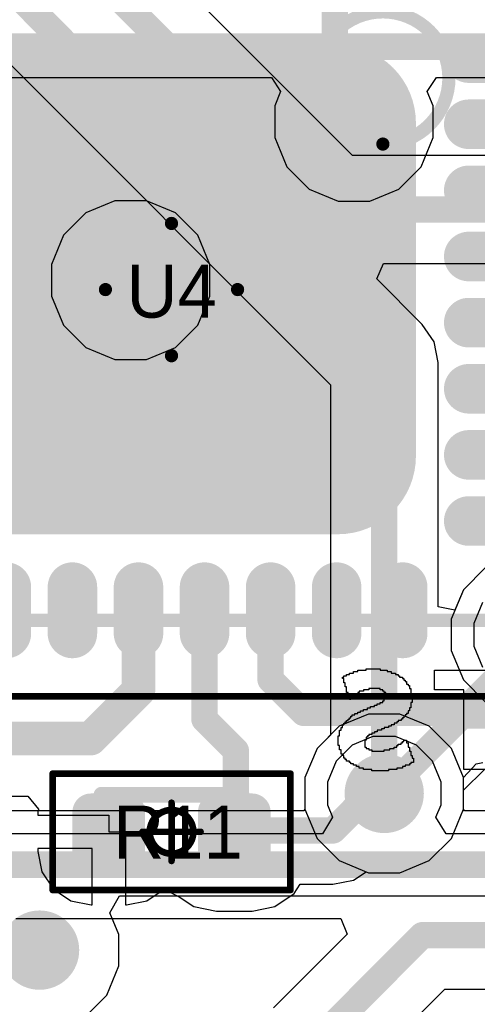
# Model space of a CAD drawing. Header units: millimetres. Extents: x -0.08 to 3.17, y -0.08 to 4.88.
# Tile 186 of 256: x 1.49 to 1.63, y 2.71 to 3.01. Entities that reach past the tile are written whole.
import ezdxf

# ---------------------------------------------------------------- set-up
doc = ezdxf.new("R2010")
doc.units = ezdxf.units.MM
doc.header["$MEASUREMENT"] = 0
for name, color, linetype in [('BottomLayer', 5, 'Continuous'), ('BottomOverlay', 54, 'Continuous'), ('Mechanical13', 56, 'Continuous'), ('Mechanical15', 56, 'Continuous'), ('Mechanical2', 216, 'Continuous'), ('MidLayer1', 16, 'Continuous'), ('MidLayer2', 76, 'Continuous'), ('MultiLayer', 9, 'Continuous'), ('TopLayer', 1, 'Continuous'), ('TopPaste', 8, 'Continuous'), ('TopSolder', 216, 'Continuous'), ('ViaHoleLayer', 16, 'Continuous')]:
    doc.layers.add(name, color=color, linetype=linetype)

# ---------------------------------------------------------------- blocks, each defined once
blk = doc.blocks.new('RES_0402_482')
at = {"layer": 'Mechanical13', "const_width": 0.00472}
for points in [[(-0.02087, 0.01102), (-0.02087, -0.01102)], [(0.02087, 0.01102), (-0.02087, 0.01102)], [(0.02087, 0.01102), (0.02087, -0.01102)], [(0.02087, -0.01102), (-0.02087, -0.01102)]]:
    blk.add_lwpolyline(points, dxfattribs=at)
at = {"layer": 'Mechanical13', "const_width": 0.00236}
for points in [[(-0.02205, 0.01102, 1), (-0.01969, 0.01102, 1)], [(-0.02205, 0.01102, 1), (-0.01969, 0.01102, 1)], [(0.01969, 0.01102, 1), (0.02205, 0.01102, 1)], [(0.01969, 0.01102, 1), (0.02205, 0.01102, 1)], [(-0.02205, -0.01102, 1), (-0.01969, -0.01102, 1)], [(-0.02205, -0.01102, 1), (-0.01969, -0.01102, 1)], [(0.01969, -0.01102, 1), (0.02205, -0.01102, 1)], [(0.01969, -0.01102, 1), (0.02205, -0.01102, 1)]]:
    blk.add_lwpolyline(points, format="xyb", close=True, dxfattribs=at)
at = {"layer": 'Mechanical15', "const_width": 0.00197}
for points in [[(-0.03543, 0.01732), (-0.03543, -0.01732)], [(0.03543, 0.01732), (-0.03543, 0.01732)], [(0.03543, 0.01732), (0.03543, -0.01732)], [(0, 0.00866), (0, -0.00866)], [(0.00866, 0), (-0.00866, 0)], [(0.03543, -0.01732), (-0.03543, -0.01732)]]:
    blk.add_lwpolyline(points, dxfattribs=at)
at = {"layer": 'Mechanical15'}
for points, const_width in [([(-0.03593, 0.01732, 1), (-0.03494, 0.01732, 1)], 0.000984), ([(-0.03593, 0.01732, 1), (-0.03494, 0.01732, 1)], 0.000984), ([(0.03494, 0.01732, 1), (0.03593, 0.01732, 1)], 0.000984), ([(0.03494, 0.01732, 1), (0.03593, 0.01732, 1)], 0.000984), ([(-0.00049, 0.00866, 1), (0.00049, 0.00866, 1)], 0.000984), ([(0.0065, 0, 1), (-0.0065, 0, 1)], 0.00197), ([(-0.00915, 0, 1), (-0.00817, 0, 1)], 0.000984), ([(-0.00699, 0, 1), (-0.006, 0, 1)], 0.000984), ([(0.006, 0, 1), (0.00699, 0, 1)], 0.000984), ([(0.00817, 0, 1), (0.00915, 0, 1)], 0.000984), ([(-0.00049, -0.00866, 1), (0.00049, -0.00866, 1)], 0.000984), ([(-0.03593, -0.01732, 1), (-0.03494, -0.01732, 1)], 0.000984), ([(-0.03593, -0.01732, 1), (-0.03494, -0.01732, 1)], 0.000984), ([(0.03494, -0.01732, 1), (0.03593, -0.01732, 1)], 0.000984), ([(0.03494, -0.01732, 1), (0.03593, -0.01732, 1)], 0.000984)]:
    blk.add_lwpolyline(points, format="xyb", close=True, dxfattribs=dict(at, const_width=const_width))
at = {"layer": 'TopLayer', "const_width": 0.00552}
for points in [[(-0.02677, 0.0059, 1), (-0.02125, 0.0059, 1)], [(-0.01616, 0.0059, 1), (-0.01063, 0.0059, 1)], [(0.01063, 0.0059, 1), (0.01616, 0.0059, 1)], [(0.02125, 0.0059, 1), (0.02677, 0.0059, 1)], [(-0.02677, -0.0059, 1), (-0.02125, -0.0059, 1)], [(-0.01616, -0.0059, 1), (-0.01063, -0.0059, 1)], [(0.01063, -0.0059, 1), (0.01616, -0.0059, 1)], [(0.02125, -0.0059, 1), (0.02677, -0.0059, 1)]]:
    blk.add_lwpolyline(points, format="xyb", close=True, dxfattribs=at)
at = {"layer": 'TopLayer'}
for points in [[(-0.0134, 0.01142), (-0.02401, 0.01142), (-0.0134, -0.01142), (-0.02401, -0.01142)], [(0.0134, -0.01142), (0.02401, -0.01142), (0.0134, 0.01142), (0.02401, 0.01142)], [(-0.00787, 0.0059), (-0.02953, 0.0059), (-0.00787, -0.0059), (-0.02953, -0.0059)], [(0.00787, -0.0059), (0.02953, -0.0059), (0.00787, 0.0059), (0.02953, 0.0059)]]:
    blk.add_solid(points, dxfattribs=at)
at = {"layer": 'TopPaste', "const_width": 0.00552}
for points in [[(-0.02677, 0.0059, 1), (-0.02125, 0.0059, 1)], [(-0.01616, 0.0059, 1), (-0.01063, 0.0059, 1)], [(0.01063, 0.0059, 1), (0.01616, 0.0059, 1)], [(0.02125, 0.0059, 1), (0.02677, 0.0059, 1)], [(-0.02677, -0.0059, 1), (-0.02125, -0.0059, 1)], [(-0.01616, -0.0059, 1), (-0.01063, -0.0059, 1)], [(0.01063, -0.0059, 1), (0.01616, -0.0059, 1)], [(0.02125, -0.0059, 1), (0.02677, -0.0059, 1)]]:
    blk.add_lwpolyline(points, format="xyb", close=True, dxfattribs=at)
at = {"layer": 'TopPaste'}
for points in [[(-0.0134, 0.01142), (-0.02401, 0.01142), (-0.0134, -0.01142), (-0.02401, -0.01142)], [(0.0134, -0.01142), (0.02401, -0.01142), (0.0134, 0.01142), (0.02401, 0.01142)], [(-0.00787, 0.0059), (-0.02953, 0.0059), (-0.00787, -0.0059), (-0.02953, -0.0059)], [(0.00787, -0.0059), (0.02953, -0.0059), (0.00787, 0.0059), (0.02953, 0.0059)]]:
    blk.add_solid(points, dxfattribs=at)
at = {"layer": 'TopSolder', "const_width": 0.00552}
for points in [[(-0.02677, 0.0059, 1), (-0.02125, 0.0059, 1)], [(-0.01616, 0.0059, 1), (-0.01063, 0.0059, 1)], [(0.01063, 0.0059, 1), (0.01616, 0.0059, 1)], [(0.02125, 0.0059, 1), (0.02677, 0.0059, 1)], [(-0.02677, -0.0059, 1), (-0.02125, -0.0059, 1)], [(-0.01616, -0.0059, 1), (-0.01063, -0.0059, 1)], [(0.01063, -0.0059, 1), (0.01616, -0.0059, 1)], [(0.02125, -0.0059, 1), (0.02677, -0.0059, 1)]]:
    blk.add_lwpolyline(points, format="xyb", close=True, dxfattribs=at)
at = {"layer": 'TopSolder'}
for points in [[(-0.0134, 0.01142), (-0.02401, 0.01142), (-0.0134, -0.01142), (-0.02401, -0.01142)], [(0.0134, -0.01142), (0.02401, -0.01142), (0.0134, 0.01142), (0.02401, 0.01142)], [(-0.00787, 0.0059), (-0.02953, 0.0059), (-0.00787, -0.0059), (-0.02953, -0.0059)], [(0.00787, -0.0059), (0.02953, -0.0059), (0.00787, 0.0059), (0.02953, 0.0059)]]:
    blk.add_solid(points, dxfattribs=at)
blk = doc.blocks.new('QFN50P500X500X100_HS_33N_502')
at = {"layer": 'Mechanical13', "const_width": 0.00394}
blk.add_lwpolyline([(0.09843, -0.09843), (0.09843, 0.09843)], dxfattribs=at)
at = {"layer": 'Mechanical13'}
for points, const_width in [([(-0.04331, 0.06299, 1), (-0.08268, 0.06299, 1)], 0.00394), ([(-0.04429, 0.06299, 1), (-0.04232, 0.06299, 1)], 0.00197)]:
    blk.add_lwpolyline(points, format="xyb", close=True, dxfattribs=dict(at, const_width=const_width))
at = {"layer": 'Mechanical15'}
for points, const_width in [([(0.12106, -0.12106), (0.12106, 0.12106)], 0.00197), ([(0, -0.01969), (0, 0.01969)], 0.00394), ([(0.01969, 0), (-0.01969, 0)], 0.00394)]:
    blk.add_lwpolyline(points, dxfattribs=dict(at, const_width=const_width))
at = {"layer": 'Mechanical15', "const_width": 0.00197}
for points in [[(-0.00098, 0.01969, 1), (0.00098, 0.01969, 1)], [(-0.02067, 0, 1), (-0.0187, 0, 1)], [(0.0187, 0, 1), (0.02067, 0, 1)], [(-0.00098, -0.01969, 1), (0.00098, -0.01969, 1)]]:
    blk.add_lwpolyline(points, format="xyb", close=True, dxfattribs=at)
at = {"layer": 'TopLayer', "const_width": 0.01083}
for points in [[(-0.0689, 0.10236), (-0.0689, 0.08858)], [(-0.04921, 0.10236), (-0.04921, 0.08858)], [(-0.02953, 0.10236), (-0.02953, 0.08858)], [(-0.00984, 0.10236), (-0.00984, 0.08858)], [(0.00984, 0.10236), (0.00984, 0.08858)], [(0.02953, 0.10236), (0.02953, 0.08858)], [(0.04921, 0.10236), (0.04921, 0.08858)], [(0.0689, 0.10236), (0.0689, 0.08858)], [(0.08858, 0.0689), (0.10236, 0.0689)], [(0.08858, 0.04921), (0.10236, 0.04921)], [(0.08858, 0.02953), (0.10236, 0.02953)], [(0.08858, 0.00984), (0.10236, 0.00984)], [(0.08858, -0.00984), (0.10236, -0.00984)], [(0.08858, -0.02953), (0.10236, -0.02953)], [(0.08858, -0.04921), (0.10236, -0.04921)]]:
    blk.add_lwpolyline(points, dxfattribs=at)
at = {"layer": 'TopLayer'}
for points, const_width in [([(-0.0716, 0.08858, 1), (-0.06619, 0.08858, 1)], 0.00541), ([(-0.05192, 0.08858, 1), (-0.04651, 0.08858, 1)], 0.00541), ([(-0.03223, 0.08858, 1), (-0.02682, 0.08858, 1)], 0.00541), ([(-0.01255, 0.08858, 1), (-0.00714, 0.08858, 1)], 0.00541), ([(0.00714, 0.08858, 1), (0.01255, 0.08858, 1)], 0.00541), ([(0.02682, 0.08858, 1), (0.03223, 0.08858, 1)], 0.00541), ([(0.04651, 0.08858, 1), (0.05192, 0.08858, 1)], 0.00541), ([(0.06619, 0.08858, 1), (0.0716, 0.08858, 1)], 0.00541), ([(0.08588, 0.0689, 1), (0.09129, 0.0689, 1)], 0.00541), ([(0.09966, 0.0689, 1), (0.10507, 0.0689, 1)], 0.00541), ([(-0.06024, 0.04961, 1), (-0.03898, 0.04961, 1)], 0.02126), ([(0.03898, 0.04961, 1), (0.06024, 0.04961, 1)], 0.02126), ([(0.08588, 0.04921, 1), (0.09129, 0.04921, 1)], 0.00541), ([(0.09966, 0.04921, 1), (0.10507, 0.04921, 1)], 0.00541), ([(0.08588, 0.02953, 1), (0.09129, 0.02953, 1)], 0.00541), ([(0.09966, 0.02953, 1), (0.10507, 0.02953, 1)], 0.00541), ([(0.08588, 0.00984, 1), (0.09129, 0.00984, 1)], 0.00541), ([(0.09966, 0.00984, 1), (0.10507, 0.00984, 1)], 0.00541), ([(0.08588, -0.00984, 1), (0.09129, -0.00984, 1)], 0.00541), ([(0.09966, -0.00984, 1), (0.10507, -0.00984, 1)], 0.00541), ([(0.08588, -0.02953, 1), (0.09129, -0.02953, 1)], 0.00541), ([(0.09966, -0.02953, 1), (0.10507, -0.02953, 1)], 0.00541), ([(-0.06024, -0.04961, 1), (-0.03898, -0.04961, 1)], 0.02126), ([(0.03898, -0.04961, 1), (0.06024, -0.04961, 1)], 0.02126), ([(0.08588, -0.04921, 1), (0.09129, -0.04921, 1)], 0.00541), ([(0.09966, -0.04921, 1), (0.10507, -0.04921, 1)], 0.00541)]:
    blk.add_lwpolyline(points, format="xyb", close=True, dxfattribs=dict(at, const_width=const_width))
for points in [[(-0.04961, -0.07087), (0.04961, -0.07087), (-0.04961, 0.07087), (0.04961, 0.07087)], [(-0.07087, -0.04961), (0.07087, -0.04961), (-0.07087, 0.04961), (0.07087, 0.04961)]]:
    blk.add_solid(points, dxfattribs=at)
at = {"layer": 'TopPaste', "const_width": 0.01083}
for points in [[(-0.0689, 0.10236), (-0.0689, 0.08858)], [(-0.04921, 0.10236), (-0.04921, 0.08858)], [(-0.02953, 0.10236), (-0.02953, 0.08858)], [(-0.00984, 0.10236), (-0.00984, 0.08858)], [(0.00984, 0.10236), (0.00984, 0.08858)], [(0.02953, 0.10236), (0.02953, 0.08858)], [(0.04921, 0.10236), (0.04921, 0.08858)], [(0.0689, 0.10236), (0.0689, 0.08858)], [(0.08858, 0.0689), (0.10236, 0.0689)], [(0.08858, 0.04921), (0.10236, 0.04921)], [(0.08858, 0.02953), (0.10236, 0.02953)], [(0.08858, 0.00984), (0.10236, 0.00984)], [(0.08858, -0.00984), (0.10236, -0.00984)], [(0.08858, -0.02953), (0.10236, -0.02953)], [(0.08858, -0.04921), (0.10236, -0.04921)]]:
    blk.add_lwpolyline(points, dxfattribs=at)
at = {"layer": 'TopPaste', "const_width": 0.00541}
for points in [[(-0.0716, 0.08858, 1), (-0.06619, 0.08858, 1)], [(-0.05192, 0.08858, 1), (-0.04651, 0.08858, 1)], [(-0.03223, 0.08858, 1), (-0.02682, 0.08858, 1)], [(-0.01255, 0.08858, 1), (-0.00714, 0.08858, 1)], [(0.00714, 0.08858, 1), (0.01255, 0.08858, 1)], [(0.02682, 0.08858, 1), (0.03223, 0.08858, 1)], [(0.04651, 0.08858, 1), (0.05192, 0.08858, 1)], [(0.06619, 0.08858, 1), (0.0716, 0.08858, 1)], [(0.08588, 0.0689, 1), (0.09129, 0.0689, 1)], [(0.09966, 0.0689, 1), (0.10507, 0.0689, 1)], [(0.08588, 0.04921, 1), (0.09129, 0.04921, 1)], [(0.09966, 0.04921, 1), (0.10507, 0.04921, 1)], [(0.08588, 0.02953, 1), (0.09129, 0.02953, 1)], [(0.09966, 0.02953, 1), (0.10507, 0.02953, 1)], [(0.08588, 0.00984, 1), (0.09129, 0.00984, 1)], [(0.09966, 0.00984, 1), (0.10507, 0.00984, 1)], [(0.08588, -0.00984, 1), (0.09129, -0.00984, 1)], [(0.09966, -0.00984, 1), (0.10507, -0.00984, 1)], [(0.08588, -0.02953, 1), (0.09129, -0.02953, 1)], [(0.09966, -0.02953, 1), (0.10507, -0.02953, 1)], [(0.08588, -0.04921, 1), (0.09129, -0.04921, 1)], [(0.09966, -0.04921, 1), (0.10507, -0.04921, 1)]]:
    blk.add_lwpolyline(points, format="xyb", close=True, dxfattribs=at)
at = {"layer": 'TopPaste'}
for points in [[(-0.055, 0.01001), (-0.01, 0.01001), (-0.055, 0.05501), (-0.01, 0.05501)], [(0.01, 0.01001), (0.055, 0.01001), (0.01, 0.05501), (0.055, 0.05501)], [(-0.055, -0.05499), (-0.01, -0.05499), (-0.055, -0.00999), (-0.01, -0.00999)], [(0.01, -0.05499), (0.055, -0.05499), (0.01, -0.00999), (0.055, -0.00999)]]:
    blk.add_solid(points, dxfattribs=at)
at = {"layer": 'TopSolder', "const_width": 0.01476}
for points in [[(-0.0689, 0.10236), (-0.0689, 0.08858)], [(-0.04921, 0.10236), (-0.04921, 0.08858)], [(-0.02953, 0.10236), (-0.02953, 0.08858)], [(-0.00984, 0.10236), (-0.00984, 0.08858)], [(0.00984, 0.10236), (0.00984, 0.08858)], [(0.02953, 0.10236), (0.02953, 0.08858)], [(0.04921, 0.10236), (0.04921, 0.08858)], [(0.0689, 0.10236), (0.0689, 0.08858)], [(0.08858, 0.0689), (0.10236, 0.0689)], [(0.08858, 0.04921), (0.10236, 0.04921)], [(0.08858, 0.02953), (0.10236, 0.02953)], [(0.08858, 0.00984), (0.10236, 0.00984)], [(0.08858, -0.00984), (0.10236, -0.00984)], [(0.08858, -0.02953), (0.10236, -0.02953)], [(0.08858, -0.04921), (0.10236, -0.04921)]]:
    blk.add_lwpolyline(points, dxfattribs=at)
at = {"layer": 'TopSolder'}
for points, const_width in [([(-0.07259, 0.08858, 1), (-0.06521, 0.08858, 1)], 0.00738), ([(-0.0529, 0.08858, 1), (-0.04552, 0.08858, 1)], 0.00738), ([(-0.03322, 0.08858, 1), (-0.02584, 0.08858, 1)], 0.00738), ([(-0.01353, 0.08858, 1), (-0.00615, 0.08858, 1)], 0.00738), ([(0.00615, 0.08858, 1), (0.01353, 0.08858, 1)], 0.00738), ([(0.02584, 0.08858, 1), (0.03322, 0.08858, 1)], 0.00738), ([(0.04552, 0.08858, 1), (0.0529, 0.08858, 1)], 0.00738), ([(0.06521, 0.08858, 1), (0.07259, 0.08858, 1)], 0.00738), ([(0.08489, 0.0689, 1), (0.09227, 0.0689, 1)], 0.00738), ([(0.09867, 0.0689, 1), (0.10605, 0.0689, 1)], 0.00738), ([(-0.06122, 0.04961, 1), (-0.03799, 0.04961, 1)], 0.02323), ([(0.03799, 0.04961, 1), (0.06122, 0.04961, 1)], 0.02323), ([(0.08489, 0.04921, 1), (0.09227, 0.04921, 1)], 0.00738), ([(0.09867, 0.04921, 1), (0.10605, 0.04921, 1)], 0.00738), ([(0.08489, 0.02953, 1), (0.09227, 0.02953, 1)], 0.00738), ([(0.09867, 0.02953, 1), (0.10605, 0.02953, 1)], 0.00738), ([(0.08489, 0.00984, 1), (0.09227, 0.00984, 1)], 0.00738), ([(0.09867, 0.00984, 1), (0.10605, 0.00984, 1)], 0.00738), ([(0.08489, -0.00984, 1), (0.09227, -0.00984, 1)], 0.00738), ([(0.09867, -0.00984, 1), (0.10605, -0.00984, 1)], 0.00738), ([(0.08489, -0.02953, 1), (0.09227, -0.02953, 1)], 0.00738), ([(0.09867, -0.02953, 1), (0.10605, -0.02953, 1)], 0.00738), ([(-0.06122, -0.04961, 1), (-0.03799, -0.04961, 1)], 0.02323), ([(0.03799, -0.04961, 1), (0.06122, -0.04961, 1)], 0.02323), ([(0.08489, -0.04921, 1), (0.09227, -0.04921, 1)], 0.00738), ([(0.09867, -0.04921, 1), (0.10605, -0.04921, 1)], 0.00738)]:
    blk.add_lwpolyline(points, format="xyb", close=True, dxfattribs=dict(at, const_width=const_width))
for points in [[(-0.04961, -0.07283), (0.04961, -0.07283), (-0.04961, 0.07283), (0.04961, 0.07283)], [(-0.07283, -0.04961), (0.07283, -0.04961), (-0.07283, 0.04961), (0.07283, 0.04961)]]:
    blk.add_solid(points, dxfattribs=at)

msp = doc.modelspace()

# ---------------------------------------------------------------- linework, layer by layer
at = {"layer": 'BottomLayer'}
for p, q in [((1.40507, 3.07449), (1.58276, 2.89681)), ((1.58934, 2.96508), (1.5436, 3.01082)), ((1.63919, 2.96508), (1.58934, 2.96508)), ((1.59663, 2.92835), (1.59855, 2.93296)), ((1.59855, 2.93296), (1.79972, 2.93296)), ((1.61017, 2.91481), (1.59663, 2.92835)), ((1.61365, 2.9096), (1.61017, 2.91481)), ((1.61017, 2.91481), (1.61017, 2.91481)), ((1.61487, 2.90346), (1.61365, 2.9096)), ((1.61487, 2.83072), (1.61487, 2.90346)), ((1.58276, 2.89681), (1.58276, 2.79257)), ((1.62903, 2.84245), (1.62239, 2.8358)), ((1.62239, 2.8358), (1.61987, 2.82973)), ((1.61987, 2.82973), (1.61487, 2.83072)), ((1.58276, 2.79257), (1.57879, 2.7886)), ((1.57879, 2.7886), (1.57519, 2.77992)), ((1.62244, 2.77614), (1.62866, 2.78236)), ((1.57519, 2.77992), (1.57519, 2.77052)), ((1.62244, 2.77052), (1.62244, 2.77614)), ((1.57488, 2.77005), (1.48234, 2.77005)), ((1.57519, 2.77052), (1.57488, 2.77005)), ((1.62275, 2.77005), (1.62244, 2.77052)), ((1.70164, 2.77005), (1.62275, 2.77005)), ((1.48899, 2.73794), (1.58588, 2.73794)), ((1.58588, 2.73794), (1.58779, 2.73332)), ((1.58779, 2.73332), (1.56583, 2.71136)), ((1.58854, 2.68865), (1.61683, 2.71694)), ((1.61683, 2.71694), (1.66474, 2.71694))]:
    msp.add_line(p, q, dxfattribs=at)
at = {"layer": 'BottomLayer', "const_width": 0.00787}
for points in [[(1.41172, 3.09055), (1.59881, 2.90346)], [(1.46427, 3.06745), (1.58269, 2.94902)], [(1.58269, 2.94902), (1.82677, 2.94902)], [(1.59881, 2.77522), (1.59881, 2.90346)], [(1.59881, 2.77522), (1.62201, 2.79841)], [(1.62201, 2.79841), (1.82256, 2.79841)], [(1.48234, 2.754), (1.70164, 2.754)], [(1.54536, 2.66818), (1.61018, 2.733)], [(1.61018, 2.733), (1.68595, 2.733)]]:
    msp.add_lwpolyline(points, dxfattribs=at)
at = {"layer": 'BottomLayer'}
for points, const_width in [([(1.58389, 2.97515, 1), (1.5957, 2.97515, 1)], 0.01181), ([(1.58072, 2.94902, 1), (1.58466, 2.94902, 1)], 0.00394), ([(1.58072, 2.94902, 1), (1.58466, 2.94902, 1)], 0.00394), ([(1.51734, 2.92798, 1), (1.52915, 2.92798, 1)], 0.01181), ([(1.59685, 2.90346, 1), (1.60078, 2.90346, 1)], 0.00394), ([(1.59685, 2.90346, 1), (1.60078, 2.90346, 1)], 0.00394), ([(1.62004, 2.79841, 1), (1.62397, 2.79841, 1)], 0.00394), ([(1.62004, 2.79841, 1), (1.62397, 2.79841, 1)], 0.00394), ([(1.59291, 2.77522, 1), (1.60472, 2.77522, 1)], 0.01181), ([(1.59685, 2.77522, 1), (1.60078, 2.77522, 1)], 0.00394), ([(1.59685, 2.77522, 1), (1.60078, 2.77522, 1)], 0.00394), ([(1.4902, 2.72857, 1), (1.50201, 2.72857, 1)], 0.01181), ([(1.60821, 2.733, 1), (1.61215, 2.733, 1)], 0.00394), ([(1.60821, 2.733, 1), (1.61215, 2.733, 1)], 0.00394)]:
    msp.add_lwpolyline(points, format="xyb", close=True, dxfattribs=dict(at, const_width=const_width))
at = {"layer": 'BottomOverlay'}
for p, q in [((1.58844, 2.81064), (1.58844, 2.81105)), ((1.58844, 2.81105), (1.58969, 2.81105)), ((1.58969, 2.81105), (1.58969, 2.81147)), ((1.58969, 2.81147), (1.59093, 2.81147)), ((1.59093, 2.81147), (1.59093, 2.81188)), ((1.59093, 2.81188), (1.59343, 2.81188)), ((1.59343, 2.81188), (1.59343, 2.8123)), ((1.59343, 2.8123), (1.59759, 2.8123)), ((1.59759, 2.8123), (1.59759, 2.81188)), ((1.59759, 2.81188), (1.59966, 2.81188)), ((1.59966, 2.81188), (1.59966, 2.81147)), ((1.59966, 2.81147), (1.60091, 2.81147)), ((1.60091, 2.81147), (1.60091, 2.81105)), ((1.60091, 2.81105), (1.60216, 2.81105)), ((1.60216, 2.81105), (1.60216, 2.81064)), ((1.6138, 2.80606), (1.6138, 2.81188)), ((1.6138, 2.81188), (1.61879, 2.81188)), ((1.61879, 2.81188), (1.6192, 2.81188)), ((1.6192, 2.81188), (1.63833, 2.81188)), ((1.58636, 2.80939), (1.58636, 2.80981)), ((1.58636, 2.80981), (1.58678, 2.80981)), ((1.58678, 2.80939), (1.58636, 2.80939)), ((1.58678, 2.80981), (1.58678, 2.81022)), ((1.58678, 2.81022), (1.58761, 2.81022)), ((1.58678, 2.80814), (1.58678, 2.80939)), ((1.58719, 2.80814), (1.58678, 2.80814)), ((1.58719, 2.8069), (1.58719, 2.80814)), ((1.58761, 2.81022), (1.58761, 2.81064)), ((1.58761, 2.81064), (1.58844, 2.81064)), ((1.60216, 2.81064), (1.60299, 2.81064)), ((1.60299, 2.81064), (1.60299, 2.81022)), ((1.60299, 2.81022), (1.60341, 2.81022)), ((1.60341, 2.81022), (1.60341, 2.80981)), ((1.60341, 2.80981), (1.60424, 2.80981)), ((1.60424, 2.80981), (1.60424, 2.80939)), ((1.60424, 2.80939), (1.60465, 2.80939)), ((1.60465, 2.80939), (1.60465, 2.80897)), ((1.60465, 2.80897), (1.60507, 2.80897)), ((1.60507, 2.80897), (1.60507, 2.80856)), ((1.60507, 2.80856), (1.60548, 2.80856)), ((1.60548, 2.80856), (1.60548, 2.80773)), ((1.58761, 2.8069), (1.58719, 2.8069)), ((1.58761, 2.80523), (1.58761, 2.8069)), ((1.58802, 2.80523), (1.58761, 2.80523)), ((1.58802, 2.80399), (1.58802, 2.80523)), ((1.59135, 2.80523), (1.59093, 2.80523)), ((1.59093, 2.80523), (1.59093, 2.80482)), ((1.5926, 2.80565), (1.59135, 2.80565)), ((1.59135, 2.80565), (1.59135, 2.80523)), ((1.59426, 2.80606), (1.5926, 2.80606)), ((1.5926, 2.80606), (1.5926, 2.80565)), ((1.59759, 2.80648), (1.59426, 2.80648)), ((1.59426, 2.80648), (1.59426, 2.80606)), ((1.59759, 2.80606), (1.59759, 2.80648)), ((1.59842, 2.80606), (1.59759, 2.80606)), ((1.59842, 2.80565), (1.59842, 2.80606)), ((1.59883, 2.80565), (1.59842, 2.80565)), ((1.59883, 2.80523), (1.59883, 2.80565)), ((1.59925, 2.80523), (1.59883, 2.80523)), ((1.59925, 2.80357), (1.59925, 2.80523)), ((1.60548, 2.80773), (1.6059, 2.80773)), ((1.6059, 2.80773), (1.6059, 2.80731)), ((1.6059, 2.80731), (1.60632, 2.80731)), ((1.60632, 2.80731), (1.60632, 2.80648)), ((1.60632, 2.80648), (1.60673, 2.80648)), ((1.60673, 2.80648), (1.60673, 2.80482)), ((1.62253, 2.80606), (1.6138, 2.80606)), ((1.62253, 2.78237), (1.62253, 2.80606)), ((1.58844, 2.80399), (1.58802, 2.80399)), ((1.58844, 2.80315), (1.58844, 2.80399)), ((1.58886, 2.80315), (1.58844, 2.80315)), ((1.58969, 2.80399), (1.58886, 2.80399)), ((1.58886, 2.80399), (1.58886, 2.80315)), ((1.5901, 2.8044), (1.58969, 2.8044)), ((1.58969, 2.8044), (1.58969, 2.80399)), ((1.59093, 2.80482), (1.5901, 2.80482)), ((1.5901, 2.80482), (1.5901, 2.8044)), ((1.59759, 2.80191), (1.59759, 2.80232)), ((1.59759, 2.80232), (1.59842, 2.80232)), ((1.59842, 2.80232), (1.59842, 2.80274)), ((1.59842, 2.80274), (1.59883, 2.80274)), ((1.59883, 2.80315), (1.59883, 2.80357)), ((1.59883, 2.80357), (1.59925, 2.80357)), ((1.59883, 2.80274), (1.59883, 2.80315)), ((1.60673, 2.80482), (1.60715, 2.80482)), ((1.60715, 2.80232), (1.60673, 2.80232)), ((1.60673, 2.80232), (1.60673, 2.80066)), ((1.60715, 2.80482), (1.60715, 2.80232)), ((1.59093, 2.799), (1.59093, 2.79941)), ((1.59093, 2.79941), (1.59177, 2.79941)), ((1.59177, 2.79941), (1.59177, 2.79983)), ((1.59177, 2.79983), (1.5926, 2.79983)), ((1.5926, 2.79983), (1.5926, 2.80024)), ((1.5926, 2.80024), (1.59384, 2.80024)), ((1.59384, 2.80024), (1.59384, 2.80066)), ((1.59384, 2.80066), (1.59468, 2.80066)), ((1.59468, 2.80066), (1.59468, 2.80108)), ((1.59468, 2.80108), (1.59592, 2.80108)), ((1.59592, 2.80108), (1.59592, 2.80149)), ((1.59592, 2.80149), (1.59675, 2.80149)), ((1.59675, 2.80149), (1.59675, 2.80191)), ((1.59675, 2.80191), (1.59759, 2.80191)), ((1.60632, 2.79983), (1.6059, 2.79983)), ((1.6059, 2.79983), (1.6059, 2.799)), ((1.60673, 2.80066), (1.60632, 2.80066)), ((1.60632, 2.80066), (1.60632, 2.79983)), ((1.58719, 2.79609), (1.58719, 2.7965)), ((1.58719, 2.7965), (1.58761, 2.7965)), ((1.58761, 2.7965), (1.58761, 2.79692)), ((1.58761, 2.79692), (1.58802, 2.79692)), ((1.58802, 2.79692), (1.58802, 2.79733)), ((1.58802, 2.79733), (1.58844, 2.79733)), ((1.58844, 2.79733), (1.58844, 2.79775)), ((1.58844, 2.79775), (1.58886, 2.79775)), ((1.58886, 2.79775), (1.58886, 2.79817)), ((1.58886, 2.79817), (1.58927, 2.79817)), ((1.58927, 2.79817), (1.58927, 2.79858)), ((1.58927, 2.79858), (1.5901, 2.79858)), ((1.5901, 2.79858), (1.5901, 2.799)), ((1.5901, 2.799), (1.59093, 2.799)), ((1.60299, 2.7965), (1.60257, 2.7965)), ((1.60257, 2.7965), (1.60257, 2.79609)), ((1.60382, 2.79692), (1.60299, 2.79692)), ((1.60299, 2.79692), (1.60299, 2.7965)), ((1.60424, 2.79733), (1.60382, 2.79733)), ((1.60382, 2.79733), (1.60382, 2.79692)), ((1.60465, 2.79775), (1.60424, 2.79775)), ((1.60424, 2.79775), (1.60424, 2.79733)), ((1.60507, 2.79817), (1.60465, 2.79817)), ((1.60465, 2.79817), (1.60465, 2.79775)), ((1.60548, 2.79858), (1.60507, 2.79858)), ((1.60507, 2.79858), (1.60507, 2.79817)), ((1.6059, 2.799), (1.60548, 2.799)), ((1.60548, 2.799), (1.60548, 2.79858)), ((1.58553, 2.79235), (1.58553, 2.79401)), ((1.58553, 2.79401), (1.58595, 2.79401)), ((1.58595, 2.79401), (1.58595, 2.79484)), ((1.58595, 2.79484), (1.58636, 2.79484)), ((1.58636, 2.79484), (1.58636, 2.79567)), ((1.58636, 2.79567), (1.58678, 2.79567)), ((1.58678, 2.79567), (1.58678, 2.79609)), ((1.58678, 2.79609), (1.58719, 2.79609)), ((1.59675, 2.79359), (1.59592, 2.79359)), ((1.59592, 2.79359), (1.59592, 2.79318)), ((1.598, 2.79401), (1.59675, 2.79401)), ((1.59675, 2.79401), (1.59675, 2.79359)), ((1.59883, 2.79442), (1.598, 2.79442)), ((1.598, 2.79442), (1.598, 2.79401)), ((1.60008, 2.79484), (1.59883, 2.79484)), ((1.59883, 2.79484), (1.59883, 2.79442)), ((1.60091, 2.79526), (1.60008, 2.79526)), ((1.60008, 2.79526), (1.60008, 2.79484)), ((1.60174, 2.79567), (1.60091, 2.79567)), ((1.60091, 2.79567), (1.60091, 2.79526)), ((1.60257, 2.79609), (1.60174, 2.79609)), ((1.60174, 2.79609), (1.60174, 2.79567)), ((1.58511, 2.78944), (1.58511, 2.79235)), ((1.58511, 2.79235), (1.58553, 2.79235)), ((1.59343, 2.7911), (1.59301, 2.7911)), ((1.59301, 2.7911), (1.59301, 2.78902)), ((1.59384, 2.79193), (1.59343, 2.79193)), ((1.59343, 2.79193), (1.59343, 2.7911)), ((1.59426, 2.79235), (1.59384, 2.79235)), ((1.59384, 2.79235), (1.59384, 2.79193)), ((1.59509, 2.79276), (1.59426, 2.79276)), ((1.59426, 2.79276), (1.59426, 2.79235)), ((1.59592, 2.79318), (1.59509, 2.79318)), ((1.59509, 2.79318), (1.59509, 2.79276)), ((1.60382, 2.78985), (1.60382, 2.79027)), ((1.60382, 2.79027), (1.60424, 2.79027)), ((1.60424, 2.79027), (1.60424, 2.79068)), ((1.60424, 2.79068), (1.60465, 2.79068)), ((1.60465, 2.79068), (1.60465, 2.7911)), ((1.60465, 2.7911), (1.60548, 2.7911)), ((1.60548, 2.7911), (1.60548, 2.79027)), ((1.60548, 2.79027), (1.6059, 2.79027)), ((1.6059, 2.79027), (1.6059, 2.78902)), ((1.58553, 2.78944), (1.58511, 2.78944)), ((1.58553, 2.78819), (1.58553, 2.78944)), ((1.58595, 2.78819), (1.58553, 2.78819)), ((1.58595, 2.78694), (1.58595, 2.78819)), ((1.59301, 2.78902), (1.59343, 2.78902)), ((1.59343, 2.78902), (1.59343, 2.7886)), ((1.59343, 2.7886), (1.59426, 2.7886)), ((1.59426, 2.7886), (1.59426, 2.78819)), ((1.59426, 2.78819), (1.59509, 2.78819)), ((1.59509, 2.78819), (1.59509, 2.78777)), ((1.59509, 2.78777), (1.59883, 2.78777)), ((1.59883, 2.78777), (1.59883, 2.78819)), ((1.59883, 2.78819), (1.6005, 2.78819)), ((1.6005, 2.78819), (1.6005, 2.7886)), ((1.6005, 2.7886), (1.60174, 2.7886)), ((1.60174, 2.7886), (1.60174, 2.78902)), ((1.60174, 2.78902), (1.60257, 2.78902)), ((1.60257, 2.78902), (1.60257, 2.78944)), ((1.60257, 2.78944), (1.60299, 2.78944)), ((1.60299, 2.78944), (1.60299, 2.78985)), ((1.60299, 2.78985), (1.60382, 2.78985)), ((1.6059, 2.78902), (1.60632, 2.78902)), ((1.60632, 2.78902), (1.60632, 2.78777)), ((1.60632, 2.78777), (1.60673, 2.78777)), ((1.60673, 2.78777), (1.60673, 2.78653)), ((1.58636, 2.78694), (1.58595, 2.78694)), ((1.58636, 2.78653), (1.58636, 2.78694)), ((1.58678, 2.78653), (1.58636, 2.78653)), ((1.58678, 2.78569), (1.58678, 2.78653)), ((1.58719, 2.78569), (1.58678, 2.78569)), ((1.58719, 2.78528), (1.58719, 2.78569)), ((1.58761, 2.78528), (1.58719, 2.78528)), ((1.58761, 2.78486), (1.58761, 2.78528)), ((1.58844, 2.78486), (1.58761, 2.78486)), ((1.58844, 2.78445), (1.58844, 2.78486)), ((1.58886, 2.78445), (1.58844, 2.78445)), ((1.58886, 2.78403), (1.58886, 2.78445)), ((1.60673, 2.78653), (1.60715, 2.78653)), ((1.60756, 2.78445), (1.60673, 2.78445)), ((1.60673, 2.78445), (1.60673, 2.78403)), ((1.60715, 2.78653), (1.60715, 2.78569)), ((1.60715, 2.78569), (1.60756, 2.78569)), ((1.60756, 2.78569), (1.60756, 2.78445)), ((1.58969, 2.78403), (1.58886, 2.78403)), ((1.58969, 2.78362), (1.58969, 2.78403)), ((1.59052, 2.78362), (1.58969, 2.78362)), ((1.59052, 2.7832), (1.59052, 2.78362)), ((1.59135, 2.7832), (1.59052, 2.7832)), ((1.59135, 2.78278), (1.59135, 2.7832)), ((1.5926, 2.78278), (1.59135, 2.78278)), ((1.5926, 2.78237), (1.5926, 2.78278)), ((1.59509, 2.78237), (1.5926, 2.78237)), ((1.59509, 2.78195), (1.59509, 2.78237)), ((1.60008, 2.78195), (1.59509, 2.78195)), ((1.60257, 2.78237), (1.60008, 2.78237)), ((1.60008, 2.78237), (1.60008, 2.78195)), ((1.60424, 2.78278), (1.60257, 2.78278)), ((1.60257, 2.78278), (1.60257, 2.78237)), ((1.60507, 2.7832), (1.60424, 2.7832)), ((1.60424, 2.7832), (1.60424, 2.78278)), ((1.60632, 2.78362), (1.60507, 2.78362)), ((1.60507, 2.78362), (1.60507, 2.7832)), ((1.60673, 2.78403), (1.60632, 2.78403)), ((1.60632, 2.78403), (1.60632, 2.78362)), ((1.6296, 2.78237), (1.62253, 2.78237))]:
    msp.add_line(p, q, dxfattribs=at)
at = {"layer": 'MidLayer1'}
for p, q in [((1.62903, 2.84245), (1.62239, 2.8358)), ((1.62239, 2.8358), (1.61879, 2.82712)), ((1.61879, 2.82712), (1.61879, 2.81772)), ((1.61879, 2.81772), (1.62239, 2.80904)), ((1.62239, 2.80904), (1.62903, 2.8024)), ((1.59411, 2.79884), (1.58543, 2.79525)), ((1.60351, 2.79884), (1.59411, 2.79884)), ((1.61219, 2.79525), (1.60351, 2.79884)), ((1.58543, 2.79525), (1.57879, 2.7886)), ((1.61884, 2.7886), (1.61219, 2.79525)), ((1.57879, 2.7886), (1.57519, 2.77992)), ((1.62244, 2.77992), (1.61884, 2.7886)), ((1.57519, 2.77992), (1.57519, 2.77052)), ((1.62244, 2.77052), (1.62244, 2.77992)), ((1.57519, 2.77052), (1.57879, 2.76184)), ((1.61884, 2.76184), (1.62244, 2.77052)), ((1.57879, 2.76184), (1.58543, 2.7552)), ((1.61219, 2.7552), (1.61884, 2.76184)), ((1.58543, 2.7552), (1.59411, 2.7516)), ((1.60351, 2.7516), (1.61219, 2.7552)), ((1.59411, 2.7516), (1.60351, 2.7516))]:
    msp.add_line(p, q, dxfattribs=at)
at = {"layer": 'MidLayer1', "const_width": 0.01181}
for points in [[(1.58389, 2.97515, 1), (1.5957, 2.97515, 1)], [(1.51734, 2.92798, 1), (1.52915, 2.92798, 1)], [(1.59291, 2.77522, 1), (1.60472, 2.77522, 1)], [(1.4902, 2.72857, 1), (1.50201, 2.72857, 1)]]:
    msp.add_lwpolyline(points, format="xyb", close=True, dxfattribs=at)
at = {"layer": 'MidLayer2'}
for p, q in [((1.4082, 2.98829), (1.56517, 2.98829)), ((1.56517, 2.98829), (1.56795, 2.98413)), ((1.61164, 2.98413), (1.61442, 2.98829)), ((1.61442, 2.98829), (1.74611, 2.98829)), ((1.56795, 2.98413), (1.56617, 2.97985)), ((1.61341, 2.97985), (1.61164, 2.98413)), ((1.56617, 2.97985), (1.56617, 2.97045)), ((1.61341, 2.97045), (1.61341, 2.97985)), ((1.56617, 2.97045), (1.56977, 2.96177)), ((1.60982, 2.96177), (1.61341, 2.97045)), ((1.56977, 2.96177), (1.57641, 2.95512)), ((1.60317, 2.95512), (1.60982, 2.96177)), ((1.57641, 2.95512), (1.58509, 2.95153)), ((1.59449, 2.95153), (1.60317, 2.95512)), ((1.51855, 2.9516), (1.50986, 2.94801)), ((1.52794, 2.9516), (1.51855, 2.9516)), ((1.53662, 2.94801), (1.52794, 2.9516)), ((1.58509, 2.95153), (1.59449, 2.95153)), ((1.50986, 2.94801), (1.50322, 2.94136)), ((1.54327, 2.94136), (1.53662, 2.94801)), ((1.50322, 2.94136), (1.49962, 2.93268)), ((1.54687, 2.93268), (1.54327, 2.94136)), ((1.49962, 2.93268), (1.49962, 2.92328)), ((1.54687, 2.92328), (1.54687, 2.93268)), ((1.49962, 2.92328), (1.50322, 2.9146)), ((1.54327, 2.9146), (1.54687, 2.92328)), ((1.50322, 2.9146), (1.50986, 2.90796)), ((1.53662, 2.90796), (1.54327, 2.9146)), ((1.50986, 2.90796), (1.51855, 2.90436)), ((1.52794, 2.90436), (1.53662, 2.90796)), ((1.51855, 2.90436), (1.52794, 2.90436)), ((1.62806, 2.83201), (1.62548, 2.82579)), ((1.62548, 2.82579), (1.62548, 2.81905)), ((1.62548, 2.81905), (1.62806, 2.81283)), ((1.59545, 2.79215), (1.58922, 2.78957)), ((1.60218, 2.79215), (1.59545, 2.79215)), ((1.6084, 2.78957), (1.60218, 2.79215)), ((1.58922, 2.78957), (1.58446, 2.78481)), ((1.61317, 2.78481), (1.6084, 2.78957)), ((1.58446, 2.78481), (1.58188, 2.77859)), ((1.61574, 2.77859), (1.61317, 2.78481)), ((1.58188, 2.77859), (1.58188, 2.77185)), ((1.61574, 2.77185), (1.61574, 2.77859)), ((1.58188, 2.77185), (1.58341, 2.76817)), ((1.61422, 2.76817), (1.61574, 2.77185)), ((1.58341, 2.76817), (1.58039, 2.76317)), ((1.61724, 2.76317), (1.61422, 2.76817)), ((1.58039, 2.76317), (1.3966, 2.76317)), ((1.63524, 2.76317), (1.61724, 2.76317)), ((1.51706, 2.7397), (1.5199, 2.7447)), ((1.5199, 2.7447), (1.63433, 2.7447)), ((1.51972, 2.73327), (1.51706, 2.7397)), ((1.51972, 2.72387), (1.51972, 2.73327)), ((1.51613, 2.71519), (1.51972, 2.72387)), ((1.50948, 2.70854), (1.51613, 2.71519))]:
    msp.add_line(p, q, dxfattribs=at)
at = {"layer": 'MidLayer2', "const_width": 0.00787}
for points in [[(0.89857, 2.99752), (1.74611, 2.99752)], [(1.3966, 2.75394), (1.63906, 2.75394)]]:
    msp.add_lwpolyline(points, dxfattribs=at)
at = {"layer": 'MidLayer2', "const_width": 0.01181}
for points in [[(1.58389, 2.97515, 1), (1.5957, 2.97515, 1)], [(1.51734, 2.92798, 1), (1.52915, 2.92798, 1)], [(1.59291, 2.77522, 1), (1.60472, 2.77522, 1)], [(1.4902, 2.72857, 1), (1.50201, 2.72857, 1)]]:
    msp.add_lwpolyline(points, format="xyb", close=True, dxfattribs=at)
at = {"layer": 'MultiLayer', "const_width": 0.01181}
for points in [[(1.58389, 2.97515, 1), (1.5957, 2.97515, 1)], [(1.51734, 2.92798, 1), (1.52915, 2.92798, 1)], [(1.59291, 2.77522, 1), (1.60472, 2.77522, 1)], [(1.4902, 2.72857, 1), (1.50201, 2.72857, 1)]]:
    msp.add_lwpolyline(points, format="xyb", close=True, dxfattribs=at)
at = {"layer": 'TopLayer'}
for p, q in [((1.62244, 2.77992), (1.62617, 2.78398)), ((1.62617, 2.78398), (1.62819, 2.78438)), ((1.62244, 2.77852), (1.62244, 2.77992)), ((1.62244, 2.77052), (1.62244, 2.77852)), ((1.29494, 2.77439), (1.4926, 2.77439)), ((1.4926, 2.77439), (1.49577, 2.77053)), ((1.49577, 2.77053), (1.4956, 2.76968)), ((1.61884, 2.76184), (1.62244, 2.77052)), ((1.4956, 2.76968), (1.4956, 2.76878)), ((1.4956, 2.76878), (1.51673, 2.76878)), ((1.51673, 2.76878), (1.51673, 2.76378)), ((1.51673, 2.76378), (1.52173, 2.76378)), ((1.52173, 2.76378), (1.52173, 2.74206)), ((1.61219, 2.7552), (1.61884, 2.76184)), ((1.51173, 2.75878), (1.4956, 2.75878)), ((1.4956, 2.75878), (1.4956, 2.75788)), ((1.51173, 2.74206), (1.51173, 2.75878)), ((1.4956, 2.75788), (1.49681, 2.75183)), ((1.60351, 2.7516), (1.61219, 2.7552)), ((1.49681, 2.75183), (1.50024, 2.74669)), ((1.58354, 2.74816), (1.58969, 2.74938)), ((1.58969, 2.74938), (1.59343, 2.75188)), ((1.59343, 2.75188), (1.59411, 2.7516)), ((1.59411, 2.7516), (1.60351, 2.7516)), ((1.50024, 2.74669), (1.50537, 2.74326)), ((1.52809, 2.74326), (1.53323, 2.74669)), ((1.53323, 2.74669), (1.53774, 2.74445)), ((1.57194, 2.74539), (1.57379, 2.74816)), ((1.57379, 2.74816), (1.58354, 2.74816)), ((1.58354, 2.74816), (1.58354, 2.74816)), ((1.53774, 2.74445), (1.54207, 2.74156)), ((1.5662, 2.74156), (1.57194, 2.74539)), ((1.50537, 2.74326), (1.51143, 2.74206)), ((1.51143, 2.74206), (1.51173, 2.74206)), ((1.52173, 2.74206), (1.52204, 2.74206)), ((1.52204, 2.74206), (1.52809, 2.74326)), ((1.54207, 2.74156), (1.54883, 2.74021)), ((1.55944, 2.74021), (1.5662, 2.74156)), ((1.54883, 2.74021), (1.55944, 2.74021))]:
    msp.add_line(p, q, dxfattribs=at)
for points, const_width in [([(1.58407, 2.97384), (1.58407, 3.02011)], 0.00787), ([(1.53984, 2.9252), (1.58979, 2.97515)], 0.00787), ([(1.53542, 2.9252), (1.58407, 2.97384)], 0.00787), ([(1.52324, 2.92798), (1.52603, 2.9252)], 0.00787), ([(1.52603, 2.9252), (1.53542, 2.9252)], 0.00787), ([(1.53542, 2.9252), (1.53984, 2.9252)], 0.00787), ([(1.54526, 2.82972), (1.54526, 2.83772)], 0.00787), ([(1.52557, 2.8058), (1.52557, 2.82972)], 0.01), ([(1.54526, 2.79726), (1.54526, 2.82972)], 0.00787), ([(1.56494, 2.80907), (1.56494, 2.82972)], 0.00787), ([(1.62205, 2.79921), (1.64241, 2.81958)], 0.00787), ([(1.51131, 2.79153), (1.52557, 2.8058)], 0.01), ([(1.56494, 2.80907), (1.5748, 2.79921)], 0.00787), ([(1.5748, 2.79921), (1.62205, 2.79921)], 0.00787), ([(1.54526, 2.79726), (1.55457, 2.78795)], 0.00787), ([(1.29494, 2.79153), (1.51131, 2.79153)], 0.01), ([(1.55457, 2.76421), (1.55457, 2.78795)], 0.00787), ([(1.58354, 2.76421), (1.59455, 2.77522)], 0.00787), ([(1.59455, 2.77522), (1.59881, 2.77522)], 0.00787), ([(1.55413, 2.76378), (1.55457, 2.76421)], 0.00787), ([(1.55457, 2.76421), (1.58354, 2.76421)], 0.00787)]:
    msp.add_lwpolyline(points, dxfattribs=dict(at, const_width=const_width))
for points, const_width in [([(1.58389, 2.97515, 1), (1.5957, 2.97515, 1)], 0.01181), ([(1.58782, 2.97515, 1), (1.59176, 2.97515, 1)], 0.00394), ([(1.5821, 2.97384, 1), (1.58603, 2.97384, 1)], 0.00394), ([(1.5821, 2.97384, 1), (1.58603, 2.97384, 1)], 0.00394), ([(1.51734, 2.92798, 1), (1.52915, 2.92798, 1)], 0.01181), ([(1.52128, 2.92798, 1), (1.52521, 2.92798, 1)], 0.00394), ([(1.52406, 2.9252, 1), (1.528, 2.9252, 1)], 0.00394), ([(1.52406, 2.9252, 1), (1.528, 2.9252, 1)], 0.00394), ([(1.53345, 2.9252, 1), (1.53739, 2.9252, 1)], 0.00394), ([(1.53345, 2.9252, 1), (1.53739, 2.9252, 1)], 0.00394), ([(1.53345, 2.9252, 1), (1.53739, 2.9252, 1)], 0.00394), ([(1.53787, 2.9252, 1), (1.54181, 2.9252, 1)], 0.00394), ([(1.53787, 2.9252, 1), (1.54181, 2.9252, 1)], 0.00394), ([(1.54329, 2.83772, 1), (1.54723, 2.83772, 1)], 0.00394), ([(1.52307, 2.82972, 1), (1.52807, 2.82972, 1)], 0.005), ([(1.54329, 2.82972, 1), (1.54723, 2.82972, 1)], 0.00394), ([(1.54329, 2.82972, 1), (1.54723, 2.82972, 1)], 0.00394), ([(1.56298, 2.82972, 1), (1.56691, 2.82972, 1)], 0.00394), ([(1.52307, 2.8058, 1), (1.52807, 2.8058, 1)], 0.005), ([(1.52307, 2.8058, 1), (1.52807, 2.8058, 1)], 0.005), ([(1.56298, 2.80907, 1), (1.56691, 2.80907, 1)], 0.00394), ([(1.56298, 2.80907, 1), (1.56691, 2.80907, 1)], 0.00394), ([(1.57283, 2.79921, 1), (1.57677, 2.79921, 1)], 0.00394), ([(1.57283, 2.79921, 1), (1.57677, 2.79921, 1)], 0.00394), ([(1.62008, 2.79921, 1), (1.62402, 2.79921, 1)], 0.00394), ([(1.62008, 2.79921, 1), (1.62402, 2.79921, 1)], 0.00394), ([(1.54329, 2.79726, 1), (1.54723, 2.79726, 1)], 0.00394), ([(1.54329, 2.79726, 1), (1.54723, 2.79726, 1)], 0.00394), ([(1.50881, 2.79153, 1), (1.51381, 2.79153, 1)], 0.005), ([(1.50881, 2.79153, 1), (1.51381, 2.79153, 1)], 0.005), ([(1.5526, 2.78795, 1), (1.55654, 2.78795, 1)], 0.00394), ([(1.5526, 2.78795, 1), (1.55654, 2.78795, 1)], 0.00394), ([(1.59291, 2.77522, 1), (1.60472, 2.77522, 1)], 0.01181), ([(1.59258, 2.77522, 1), (1.59652, 2.77522, 1)], 0.00394), ([(1.59258, 2.77522, 1), (1.59652, 2.77522, 1)], 0.00394), ([(1.59685, 2.77522, 1), (1.60078, 2.77522, 1)], 0.00394), ([(1.55217, 2.76378, 1), (1.5561, 2.76378, 1)], 0.00394), ([(1.5526, 2.76421, 1), (1.55654, 2.76421, 1)], 0.00394), ([(1.5526, 2.76421, 1), (1.55654, 2.76421, 1)], 0.00394), ([(1.5526, 2.76421, 1), (1.55654, 2.76421, 1)], 0.00394), ([(1.58157, 2.76421, 1), (1.58551, 2.76421, 1)], 0.00394), ([(1.58157, 2.76421, 1), (1.58551, 2.76421, 1)], 0.00394), ([(1.4902, 2.72857, 1), (1.50201, 2.72857, 1)], 0.01181)]:
    msp.add_lwpolyline(points, format="xyb", close=True, dxfattribs=dict(at, const_width=const_width))
at = {"layer": 'ViaHoleLayer', "const_width": 0.00591}
for points in [[(1.58684, 2.97515, 1), (1.59275, 2.97515, 1)], [(1.52029, 2.92798, 1), (1.5262, 2.92798, 1)], [(1.59586, 2.77522, 1), (1.60177, 2.77522, 1)], [(1.49315, 2.72857, 1), (1.49905, 2.72857, 1)]]:
    msp.add_lwpolyline(points, format="xyb", close=True, dxfattribs=at)

# ---------------------------------------------------------------- block references
for name, p, rotation in [('QFN50P500X500X100_HS_33N_502', (1.53542, 2.9252), 270), ('RES_0402_482', (1.53543, 2.76378), 180)]:
    msp.add_blockref(name, p, dxfattribs=dict(rotation=rotation))

# ---------------------------------------------------------------- texts
at = {"layer": 'Mechanical2'}
for s, p in [('U4', (1.52202, 2.91684)), ('R11', (1.51802, 2.75584))]:
    msp.add_text(s, height=0.015748, dxfattribs=at).set_placement(p)

doc.saveas('drawing.dxf')
